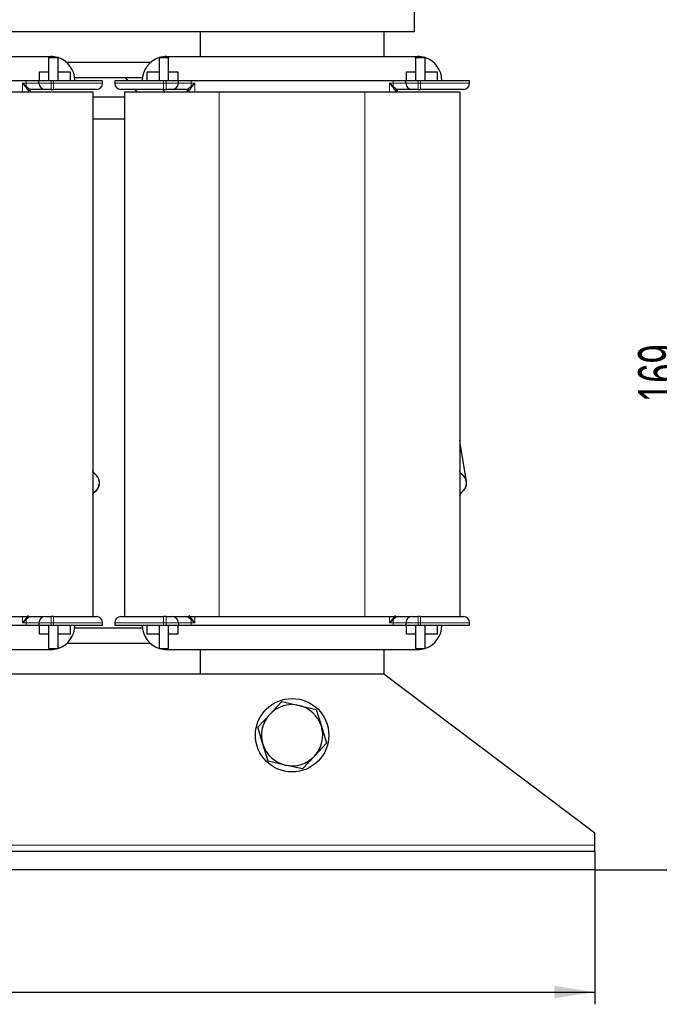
# Model space of a CAD drawing. Header units: millimetres. Extents: x 5 to 418, y 2 to 292.
# Tile 11 of 37: x 106 to 158, y 154 to 235. Entities that reach past the tile are written whole.
import ezdxf

# ---------------------------------------------------------------- set-up
doc = ezdxf.new("R2010")
doc.units = ezdxf.units.MM
doc.layers.add('SLD-0', color=7, linetype='Continuous')
doc.styles.add('SLDTEXTSTYLE0', font='TXT', dxfattribs={"width": 0.605})
doc.dimstyles.new('SLDDIMSTYLE0', dxfattribs={"dimtxt": 3.5, "dimasz": 3.302, "dimexe": 0, "dimexo": 0.0625, "dimgap": 0.875, "dimtad": 1, "dimlfac": 2, "dimrnd": 1e-09, "dimzin": 12, "dimdsep": 46, "dimtxsty": 'SLDTEXTSTYLE0', "dimsah": 1, "dimcen": 0.09, "dimadec": 0, "dimazin": 3, "dimtfac": 1, "dimtofl": 0, "dimtmove": 0, "dimatfit": 3, "dimfxl": 1, "dimfrac": 2, "dimtolj": 1, "dimtzin": 12, "dimarcsym": 0})

# ---------------------------------------------------------------- blocks, each defined once
blk = doc.blocks.new('_D')
at = {"layer": 'SLD-0'}
for p, q in [((43.185, 165.166), (43.185, 154.166)), ((152.685, 165.166), (152.685, 154.166)), ((43.185, 155.166), (152.685, 155.166))]:
    blk.add_line(p, q, dxfattribs=at)
for points in [[(43.185, 155.166), (46.487, 154.658), (46.487, 155.674)], [(152.685, 155.166), (149.383, 155.674), (149.383, 154.658)]]:
    blk.add_solid(points, dxfattribs=at)
at = {"layer": 'SLD-0', "insert": (93.924, 159.678), "char_height": 3.5, "attachment_point": 1, "style": 'SLDTEXTSTYLE0'}
blk.add_mtext('219', dxfattribs=at)
blk = doc.blocks.new('_D_1')
at = {"layer": 'SLD-0'}
for p, q in [((137.935, 249.666), (161.731, 249.666)), ((160.731, 249.666), (160.731, 165.166)), ((152.685, 165.166), (161.731, 165.166))]:
    blk.add_line(p, q, dxfattribs=at)
for points in [[(160.731, 249.666), (160.223, 246.364), (161.239, 246.364)], [(160.731, 165.166), (161.239, 168.468), (160.223, 168.468)]]:
    blk.add_solid(points, dxfattribs=at)
at = {"layer": 'SLD-0', "insert": (156.219, 203.406), "char_height": 3.5, "attachment_point": 1, "rotation": 90, "style": 'SLDTEXTSTYLE0'}
blk.add_mtext('169', dxfattribs=at)
blk = doc.blocks.new('_D_2')
at = {"layer": 'SLD-0'}
for p, q in [((115.91, 273.216), (170.911, 273.216)), ((169.911, 273.216), (169.911, 165.166)), ((152.685, 165.166), (170.911, 165.166))]:
    blk.add_line(p, q, dxfattribs=at)
for points in [[(169.911, 273.216), (169.403, 269.914), (170.419, 269.914)], [(169.911, 165.166), (170.419, 168.468), (169.403, 168.468)]]:
    blk.add_solid(points, dxfattribs=at)
at = {"layer": 'SLD-0', "insert": (165.399, 213.176), "char_height": 3.5, "attachment_point": 1, "rotation": 90, "style": 'SLDTEXTSTYLE0'}
blk.add_mtext('216,1', dxfattribs=at)

msp = doc.modelspace()

# ---------------------------------------------------------------- linework, layer by layer
at = {"color": 7, "linetype": 'Continuous', "lineweight": 25}
for p, q in [((137.9346, 233.6662), (137.9346, 248.1662)), ((137.9346, 233.6662), (57.9346, 233.6662)), ((120.4346, 231.6662), (120.4346, 233.6662)), ((135.4346, 233.6662), (135.4346, 231.6662)), ((87.6846, 231.6662), (108.1846, 231.6662)), ((108.0596, 229.6662), (108.0596, 231.5662)), ((108.0596, 231.5662), (108.8091, 231.5662)), ((108.8096, 231.5662), (108.8091, 231.5662)), ((108.8096, 229.6662), (108.8096, 231.5662)), ((116.3617, 231.1662), (109.5075, 231.1662)), ((117.0601, 231.5662), (117.0596, 231.5662)), ((117.0596, 231.5662), (117.0596, 229.6662)), ((117.0601, 231.5662), (117.8096, 231.5662)), ((117.6846, 231.6662), (138.1846, 231.6662)), ((117.8096, 231.5662), (117.8096, 229.6662)), ((138.0596, 229.6662), (138.0596, 231.5662)), ((138.0596, 231.5662), (138.8091, 231.5662)), ((138.8096, 231.5662), (138.8091, 231.5662)), ((138.8096, 229.6662), (138.8096, 231.5662)), ((107.2846, 230.4162), (108.0596, 230.4162)), ((107.2846, 229.6662), (107.2846, 230.4162)), ((108.8096, 230.4162), (109.7846, 230.4162)), ((109.7846, 230.4162), (109.7846, 229.6662)), ((116.0846, 229.6662), (116.0846, 230.4162)), ((116.0846, 230.4162), (117.0596, 230.4162)), ((117.8096, 230.4162), (118.5846, 230.4162)), ((118.5846, 230.4162), (118.5846, 229.6662)), ((137.2846, 230.4162), (138.0596, 230.4162)), ((137.2846, 229.6662), (137.2846, 230.4162)), ((138.8096, 230.4162), (139.7846, 230.4162)), ((139.7846, 230.4162), (139.7846, 229.6662)), ((106.1881, 229.6662), (89.6811, 229.6662)), ((107.2346, 229.6662), (106.1881, 229.6662)), ((107.2346, 229.4662), (107.2346, 229.6662)), ((108.2346, 229.6662), (107.2346, 229.6662)), ((108.4346, 229.6662), (108.2346, 229.6662)), ((112.4346, 229.6662), (108.4346, 229.6662)), ((115.7003, 229.9162), (110.1689, 229.9162)), ((112.4346, 229.4662), (112.4346, 229.6662)), ((113.4346, 229.6662), (113.4346, 229.4662)), ((117.4346, 229.6662), (113.4346, 229.6662)), ((114.2555, 229.9555), (114.4946, 229.6662)), ((117.6346, 229.6662), (117.4346, 229.6662)), ((118.6346, 229.6662), (117.6346, 229.6662)), ((118.6346, 229.4662), (118.6346, 229.6662)), ((119.6811, 229.6662), (118.6346, 229.6662)), ((136.1881, 229.6662), (119.6811, 229.6662)), ((137.2346, 229.6662), (136.1881, 229.6662)), ((137.2346, 229.4662), (137.2346, 229.6662)), ((138.2346, 229.6662), (137.2346, 229.6662)), ((138.4346, 229.6662), (138.2346, 229.6662)), ((142.4346, 229.6662), (138.4346, 229.6662)), ((142.4346, 229.4662), (142.4346, 229.6662)), ((103.8846, 228.7662), (111.6346, 228.7662)), ((106.5096, 228.7662), (106.5096, 228.8662)), ((108.2346, 228.9662), (108.4346, 228.9662)), ((111.6346, 228.7662), (111.6346, 185.8662)), ((114.2346, 228.7662), (114.2346, 185.8662)), ((114.2346, 228.7662), (121.9846, 228.7662)), ((115.0836, 228.954), (115.2388, 228.7662)), ((117.5291, 228.7662), (117.4017, 228.9203)), ((117.4346, 228.9662), (117.6346, 228.9662)), ((119.3596, 228.8662), (119.3596, 228.7662)), ((121.9846, 228.7662), (133.8846, 228.7662)), ((133.8846, 228.7662), (141.6346, 228.7662)), ((136.5096, 228.7662), (136.5096, 228.8662)), ((138.2346, 228.9662), (138.4346, 228.9662)), ((141.6346, 228.7662), (141.6346, 185.8662)), ((114.2346, 228.3202), (111.6346, 228.3202)), ((111.6346, 226.5552), (114.2346, 226.5552)), ((141.7032, 199.8713), (141.6346, 200.2966)), ((142.1808, 196.9096), (141.7032, 199.8713)), ((89.6811, 185.1662), (106.1881, 185.1662)), ((103.8846, 185.8662), (107.6008, 185.8662)), ((106.1881, 185.1662), (107.2346, 185.1662)), ((107.2346, 185.3662), (107.2346, 185.1662)), ((107.2346, 185.1662), (108.2346, 185.1662)), ((107.2846, 184.4162), (107.2846, 185.1662)), ((108.0596, 183.2662), (108.0596, 185.1662)), ((108.4346, 185.8662), (108.2346, 185.8662)), ((108.2346, 185.1662), (108.4346, 185.1662)), ((108.4346, 185.1662), (112.4346, 185.1662)), ((108.8096, 183.2662), (108.8096, 185.1662)), ((109.7846, 185.1662), (109.7846, 184.4162)), ((112.4346, 185.1662), (112.4346, 185.3662)), ((113.4346, 185.3662), (113.4346, 185.1662)), ((113.4346, 185.1662), (117.4346, 185.1662)), ((116.0846, 184.4162), (116.0846, 185.1662)), ((117.0596, 185.1662), (117.0596, 183.2662)), ((117.6346, 185.8662), (117.4346, 185.8662)), ((117.4346, 185.1662), (117.6346, 185.1662)), ((117.6346, 185.1662), (118.6346, 185.1662)), ((117.8096, 185.1662), (117.8096, 183.2662)), ((118.2614, 185.8662), (121.9846, 185.8662)), ((118.5846, 185.1662), (118.5846, 184.4162)), ((118.6346, 185.3662), (118.6346, 185.1662)), ((118.6346, 185.1662), (119.6811, 185.1662)), ((119.6811, 185.1662), (136.1881, 185.1662)), ((121.9846, 185.8662), (133.8846, 185.8662)), ((133.8846, 185.8662), (137.6008, 185.8662)), ((136.1881, 185.1662), (137.2346, 185.1662)), ((137.2346, 185.3662), (137.2346, 185.1662)), ((137.2346, 185.1662), (138.2346, 185.1662)), ((137.2846, 184.4162), (137.2846, 185.1662)), ((138.0596, 183.2662), (138.0596, 185.1662)), ((138.4346, 185.8662), (138.2346, 185.8662)), ((138.2346, 185.1662), (138.4346, 185.1662)), ((138.4346, 185.1662), (142.4346, 185.1662)), ((138.8096, 183.2662), (138.8096, 185.1662)), ((139.7846, 185.1662), (139.7846, 184.4162)), ((142.4346, 185.1662), (142.4346, 185.3662)), ((108.0596, 184.4162), (107.2846, 184.4162)), ((109.7846, 184.4162), (108.8096, 184.4162)), ((115.7003, 184.9162), (110.1689, 184.9162)), ((117.0596, 184.4162), (116.0846, 184.4162)), ((118.5846, 184.4162), (117.8096, 184.4162)), ((138.0596, 184.4162), (137.2846, 184.4162)), ((139.7846, 184.4162), (138.8096, 184.4162)), ((116.3617, 183.6662), (109.5075, 183.6662)), ((87.6846, 183.1662), (108.1846, 183.1662)), ((108.0596, 183.2662), (108.8091, 183.2662)), ((108.8091, 183.2662), (108.8096, 183.2662)), ((117.0596, 183.2662), (117.0601, 183.2662)), ((117.0601, 183.2662), (117.8096, 183.2662)), ((117.6846, 183.1662), (138.1846, 183.1662)), ((120.4346, 181.1662), (120.4346, 183.1662)), ((135.4346, 183.1662), (135.4346, 181.1662)), ((138.0596, 183.2662), (138.8091, 183.2662)), ((138.8091, 183.2662), (138.8096, 183.2662)), ((135.4346, 181.1662), (60.4346, 181.1662)), ((152.6846, 168.1662), (135.4346, 181.1662)), ((126.1048, 177.8697), (127.0883, 178.9262)), ((127.0883, 178.9262), (128.495, 178.6026)), ((128.495, 178.6026), (129.9016, 178.2791)), ((129.9016, 178.2791), (130.3248, 176.8991)), ((125.1213, 176.8133), (126.1048, 177.8697)), ((125.5444, 175.4334), (125.1213, 176.8133)), ((130.3248, 176.8991), (130.7479, 175.5192)), ((130.7479, 175.5192), (129.7644, 174.4627)), ((125.9676, 174.0534), (125.5444, 175.4334)), ((127.3742, 173.7299), (125.9676, 174.0534)), ((129.7644, 174.4627), (128.7809, 173.4063)), ((128.7809, 173.4063), (127.3742, 173.7299)), ((152.6846, 167.1662), (152.6846, 168.1662)), ((152.6846, 166.6662), (43.1846, 166.6662)), ((152.6846, 166.6662), (152.6846, 167.1662)), ((152.6846, 166.6662), (152.6846, 165.1662)), ((152.6846, 165.1662), (43.1846, 165.1662))]:
    msp.add_line(p, q, dxfattribs=at)
at = {"color": 7, "linetype": 'Continuous', "lineweight": 18}
for p, q in [((105.8975, 229.4662), (106.1881, 229.4662)), ((105.8975, 228.7662), (105.8975, 229.4662)), ((105.8975, 229.4662), (106.1852, 229.2241)), ((106.1369, 229.1757), (105.8975, 229.4662)), ((106.1881, 229.4662), (106.1881, 229.6662)), ((107.2346, 229.4662), (106.1881, 229.4662)), ((107.2346, 229.4662), (108.2346, 229.4662)), ((108.2346, 229.4662), (108.2346, 229.6662)), ((108.2346, 228.9662), (108.2346, 229.4662)), ((108.4346, 229.4662), (108.2346, 229.4662)), ((108.4346, 229.6662), (108.4346, 229.4662)), ((108.4346, 229.4662), (112.4346, 229.4662)), ((108.4346, 229.4662), (108.4346, 228.9662)), ((113.4346, 229.4662), (117.4346, 229.4662)), ((117.4346, 229.4662), (117.4346, 229.6662)), ((117.4346, 228.9662), (117.4346, 229.4662)), ((117.6346, 229.4662), (117.4346, 229.4662)), ((117.6346, 229.6662), (117.6346, 229.4662)), ((117.6346, 229.4662), (118.6346, 229.4662)), ((117.6346, 229.4662), (117.6346, 228.9662)), ((119.6811, 229.4662), (118.6346, 229.4662)), ((119.6811, 229.6662), (119.6811, 229.4662)), ((119.6811, 229.4662), (119.9717, 229.4662)), ((119.684, 229.2241), (119.9717, 229.4662)), ((119.9717, 229.4662), (119.7323, 229.1757)), ((119.9717, 229.4662), (119.9717, 228.7662)), ((135.8975, 229.4662), (136.1881, 229.4662)), ((135.8975, 228.7662), (135.8975, 229.4662)), ((135.8975, 229.4662), (136.1852, 229.2241)), ((136.1369, 229.1757), (135.8975, 229.4662)), ((136.1881, 229.4662), (136.1881, 229.6662)), ((137.2346, 229.4662), (136.1881, 229.4662)), ((137.2346, 229.4662), (138.2346, 229.4662)), ((138.2346, 229.4662), (138.2346, 229.6662)), ((138.4346, 229.4662), (138.2346, 229.4662)), ((138.2346, 228.9662), (138.2346, 229.4662)), ((138.4346, 229.6662), (138.4346, 229.4662)), ((138.4346, 229.4662), (142.4346, 229.4662)), ((138.4346, 229.4662), (138.4346, 228.9662)), ((106.3748, 228.7662), (106.3748, 228.8664)), ((106.3752, 228.8662), (106.3748, 228.8664)), ((106.5096, 228.8662), (106.3752, 228.8662)), ((106.4751, 228.9664), (106.4752, 228.9662)), ((119.494, 228.8662), (119.3596, 228.8662)), ((119.394, 228.9662), (119.3941, 228.9664)), ((119.4944, 228.8664), (119.494, 228.8662)), ((119.4944, 228.8664), (119.4944, 228.7662)), ((121.9846, 228.7662), (121.9846, 185.8662)), ((133.8846, 228.7662), (133.8846, 185.8662)), ((136.3748, 228.7662), (136.3748, 228.8664)), ((136.3752, 228.8662), (136.3748, 228.8664)), ((136.5096, 228.8662), (136.3752, 228.8662)), ((136.4751, 228.9664), (136.4752, 228.9662)), ((141.6346, 199.8602), (141.7032, 199.8713)), ((105.8975, 185.3662), (105.8975, 185.8662)), ((105.8975, 185.3662), (106.1369, 185.6568)), ((106.1852, 185.6084), (105.8975, 185.3662)), ((106.1881, 185.3662), (105.8975, 185.3662)), ((106.1881, 185.3662), (107.2346, 185.3662)), ((106.1881, 185.1662), (106.1881, 185.3662)), ((106.4751, 185.8661), (106.4694, 185.8662)), ((108.2346, 185.3662), (107.2346, 185.3662)), ((108.2346, 185.3662), (108.2346, 185.8662)), ((108.2346, 185.3662), (108.4346, 185.3662)), ((108.2346, 185.1662), (108.2346, 185.3662)), ((108.4346, 185.8662), (108.4346, 185.3662)), ((112.4346, 185.3662), (108.4346, 185.3662)), ((108.4346, 185.3662), (108.4346, 185.1662)), ((117.4346, 185.3662), (113.4346, 185.3662)), ((117.4346, 185.3662), (117.4346, 185.8662)), ((117.4346, 185.3662), (117.6346, 185.3662)), ((117.4346, 185.1662), (117.4346, 185.3662)), ((117.6346, 185.8662), (117.6346, 185.3662)), ((118.6346, 185.3662), (117.6346, 185.3662)), ((117.6346, 185.3662), (117.6346, 185.1662)), ((118.6346, 185.3662), (119.6811, 185.3662)), ((119.3998, 185.8662), (119.3941, 185.8661)), ((119.6811, 185.3662), (119.6811, 185.1662)), ((119.9717, 185.3662), (119.6811, 185.3662)), ((119.9717, 185.3662), (119.684, 185.6084)), ((119.7323, 185.6568), (119.9717, 185.3662)), ((119.9717, 185.8662), (119.9717, 185.3662)), ((135.8975, 185.3662), (135.8975, 185.8662)), ((135.8975, 185.3662), (136.1369, 185.6568)), ((136.1852, 185.6084), (135.8975, 185.3662)), ((136.1881, 185.3662), (135.8975, 185.3662)), ((136.1881, 185.3662), (137.2346, 185.3662)), ((136.1881, 185.1662), (136.1881, 185.3662)), ((136.4751, 185.8661), (136.4694, 185.8662)), ((138.2346, 185.3662), (137.2346, 185.3662)), ((138.2346, 185.3662), (138.2346, 185.8662)), ((138.2346, 185.3662), (138.4346, 185.3662)), ((138.2346, 185.1662), (138.2346, 185.3662)), ((138.4346, 185.8662), (138.4346, 185.3662)), ((142.4346, 185.3662), (138.4346, 185.3662)), ((138.4346, 185.3662), (138.4346, 185.1662)), ((152.6846, 167.1662), (104.2057, 167.1662))]:
    msp.add_line(p, q, dxfattribs=at)
at = {"color": 7, "linetype": 'Continuous', "lineweight": 25}
msp.add_circle((127.9346, 176.1662), 3, dxfattribs=at)
for centre, radius, start, end in [((108.1846, 229.6662), 2, 71.805128, 90), ((108.1846, 229.6662), 2, 0, 71.790043), ((117.6846, 229.6662), 2, 108.209957, 180), ((117.6846, 229.6662), 2, 90, 108.194872), ((138.1846, 229.6662), 2, 71.805128, 90), ((138.1846, 229.6662), 2, 0, 71.790043), ((107.7346, 229.4662), 0.5, 180, 270), ((111.9346, 229.4662), 0.5, 270, 0), ((113.9346, 229.4662), 0.5, 180, 270), ((118.1346, 229.4662), 0.5, 270, 0), ((137.7346, 229.4662), 0.5, 180, 270), ((141.9346, 229.4662), 0.5, 270, 0), ((106.6096, 228.8662), 0.1, 90, 180), ((119.2596, 228.8662), 0.1, 0, 90), ((136.6096, 228.8662), 0.1, 90, 180), ((111.3096, 196.795), 0.8825, 0, 65.280585), ((111.3096, 196.795), 0.8825, 0, 50.415821), ((141.3096, 196.7691), 0.8825, 0, 65.280612), ((141.3096, 196.7691), 0.8825, 0, 50.376666), ((111.3096, 196.795), 0.8825, 291.609084, 0), ((111.3096, 196.795), 0.8825, 310.040048, 0), ((141.3096, 196.7691), 0.8825, 291.609084, 0), ((141.3096, 196.7691), 0.8825, 309.309447, 0), ((107.7346, 185.3662), 0.5, 90, 180), ((108.1846, 185.1662), 2, 288.209957, 0), ((111.9346, 185.3662), 0.5, 0, 90), ((113.9346, 185.3662), 0.5, 90, 180), ((117.6846, 185.1662), 2, 180, 251.790043), ((118.1346, 185.3662), 0.5, 0, 90), ((137.7346, 185.3662), 0.5, 90, 180), ((138.1846, 185.1662), 2, 288.209957, 0), ((141.9346, 185.3662), 0.5, 0, 90), ((108.1846, 185.1662), 2, 270, 288.194872), ((117.6846, 185.1662), 2, 251.805128, 270), ((138.1846, 185.1662), 2, 270, 288.194872), ((127.9346, 176.1662), 2.5, 77.046859, 137.046859), ((127.9346, 176.1662), 2.5, 17.046859, 77.046859), ((127.9346, 176.1662), 2.5, 137.046859, 197.046859), ((127.9346, 176.1662), 2.5, 317.046859, 17.046859), ((127.9346, 176.1662), 2.5, 197.046859, 257.046859), ((127.9346, 176.1662), 2.5, 257.046859, 317.046859)]:
    msp.add_arc(centre, radius, start, end, dxfattribs=at)
at = {"color": 7, "linetype": 'Continuous', "lineweight": 18}
for centre, radius, start, end in [((96.6123, 229.4601), 9.5758, 358.587593, 0.036569), ((129.2569, 229.4601), 9.5758, 179.963431, 181.412407), ((126.6123, 229.4601), 9.5758, 358.587593, 0.036569), ((106.3333, 229.0281), 0.2456, 127.067975, 143.076644), ((106.4748, 228.8663), 0.1, 89.833887, 179.955062), ((106.4752, 228.8663), 0.1, 90.014581, 180.014574), ((119.394, 228.8663), 0.1, 359.985426, 89.985419), ((119.3944, 228.8663), 0.1, 0.044938, 90.166113), ((119.5359, 229.0281), 0.2456, 36.923356, 52.932025), ((136.3333, 229.0281), 0.2456, 127.067975, 143.076644), ((136.4748, 228.8663), 0.1, 89.833887, 179.955062), ((136.4752, 228.8663), 0.1, 90.014581, 180.014574), ((106.3333, 185.8044), 0.2456, 216.923356, 232.932025), ((96.6123, 185.3723), 9.5758, 359.963431, 1.412407), ((129.2569, 185.3723), 9.5758, 178.587593, 180.036569), ((119.5359, 185.8044), 0.2456, 307.067975, 323.076644), ((136.3333, 185.8044), 0.2456, 216.923356, 232.932025), ((126.6123, 185.3723), 9.5758, 359.963431, 1.412407)]:
    msp.add_arc(centre, radius, start, end, dxfattribs=at)
at = {"color": 7, "linetype": 'Continuous', "lineweight": 25}
for points, knots in [([(106.3748, 228.8664), (106.3731, 228.8683), (106.3696, 228.872), (106.3456, 228.9008), (106.2957, 228.9646), (106.2366, 229.0438), (106.1847, 229.1155), (106.1559, 229.1517), (106.1369, 229.1757)], [0, 0, 0, 0, 0.1172292, 0.2376707, 0.4991125, 0.749029, 0.8338486, 1, 1, 1, 1]), ([(106.1852, 229.2241), (106.2555, 229.1639), (106.3609, 229.0736), (106.443, 228.9969), (106.4706, 228.9715), (106.4736, 228.9681), (106.4751, 228.9664)], [0, 0, 0, 0, 0.4992526, 0.7484942, 0.8725151, 1, 1, 1, 1]), ([(107.7346, 228.9662), (107.7176, 228.9662), (107.6825, 228.9662), (107.4, 228.9662), (106.9834, 228.9662), (106.641, 228.9662), (106.4752, 228.9662)], [0, 0, 0, 0, 0.2420737, 0.5, 0.7579263, 1, 1, 1, 1]), ([(108.2346, 228.9662), (108.1717, 228.9662), (108.0747, 228.9662), (107.9582, 228.9662), (107.8786, 228.9662), (107.814, 228.9662), (107.7517, 228.9662), (107.7413, 228.9662), (107.7346, 228.9662)], [0, 0, 0, 0, 0.239443, 0.3695502, 0.4999998, 0.6301073, 0.760557, 1, 1, 1, 1]), ([(111.9346, 228.9662), (111.8878, 228.9662), (111.8159, 228.9662), (111.3795, 228.9662), (110.9278, 228.9662), (110.367, 228.9662), (109.5522, 228.9662), (108.8749, 228.9662), (108.4346, 228.9662)], [0, 0, 0, 0, 0.2394568, 0.3683607, 0.5, 0.6316393, 0.7605432, 1, 1, 1, 1]), ([(117.4346, 228.9662), (116.9943, 228.9662), (116.317, 228.9662), (115.5022, 228.9662), (114.9414, 228.9662), (114.4897, 228.9662), (114.0533, 228.9662), (113.9814, 228.9662), (113.9346, 228.9662)], [0, 0, 0, 0, 0.2394568, 0.3683607, 0.5, 0.6316393, 0.7605432, 1, 1, 1, 1]), ([(118.1346, 228.9662), (118.1279, 228.9662), (118.1175, 228.9662), (118.0553, 228.9662), (117.9907, 228.9662), (117.9111, 228.9662), (117.7946, 228.9662), (117.6975, 228.9662), (117.6346, 228.9662)], [0, 0, 0, 0, 0.239443, 0.3695502, 0.4999998, 0.6301073, 0.760557, 1, 1, 1, 1]), ([(119.394, 228.9662), (119.2282, 228.9662), (118.8858, 228.9662), (118.4692, 228.9662), (118.1867, 228.9662), (118.1516, 228.9662), (118.1346, 228.9662)], [0, 0, 0, 0, 0.2420737, 0.5, 0.7579263, 1, 1, 1, 1]), ([(119.3941, 228.9664), (119.3956, 228.9681), (119.3986, 228.9715), (119.4262, 228.9969), (119.5083, 229.0736), (119.6137, 229.1639), (119.684, 229.2241)], [0, 0, 0, 0, 0.1274701, 0.2514864, 0.5007464, 1, 1, 1, 1]), ([(119.7323, 229.1757), (119.7134, 229.1517), (119.6565, 229.0794), (119.5807, 228.9728), (119.5235, 228.9008), (119.4996, 228.872), (119.4961, 228.8683), (119.4944, 228.8664)], [0, 0, 0, 0, 0.1662299, 0.5005913, 0.7621733, 0.8826897, 1, 1, 1, 1]), ([(136.3748, 228.8664), (136.3731, 228.8683), (136.3696, 228.872), (136.3456, 228.9008), (136.2957, 228.9646), (136.2366, 229.0438), (136.1847, 229.1155), (136.1559, 229.1517), (136.1369, 229.1757)], [0, 0, 0, 0, 0.1172292, 0.2376707, 0.4991125, 0.749029, 0.8338486, 1, 1, 1, 1]), ([(136.1852, 229.2241), (136.2555, 229.1639), (136.3609, 229.0736), (136.443, 228.9969), (136.4706, 228.9715), (136.4736, 228.9681), (136.4751, 228.9664)], [0, 0, 0, 0, 0.49925256, 0.7484942, 0.87251506, 1, 1, 1, 1]), ([(137.7346, 228.9662), (137.7176, 228.9662), (137.6825, 228.9662), (137.4, 228.9662), (136.9834, 228.9662), (136.641, 228.9662), (136.4752, 228.9662)], [0, 0, 0, 0, 0.2420737, 0.5, 0.7579263, 1, 1, 1, 1]), ([(138.2346, 228.9662), (138.1717, 228.9662), (138.0747, 228.9662), (137.9582, 228.9662), (137.8786, 228.9662), (137.814, 228.9662), (137.7517, 228.9662), (137.7413, 228.9662), (137.7346, 228.9662)], [0, 0, 0, 0, 0.239443, 0.3695502, 0.4999998, 0.6301073, 0.760557, 1, 1, 1, 1]), ([(141.9346, 228.9662), (141.8878, 228.9662), (141.8159, 228.9662), (141.3795, 228.9662), (140.9278, 228.9662), (140.367, 228.9662), (139.5522, 228.9662), (138.8749, 228.9662), (138.4346, 228.9662)], [0, 0, 0, 0, 0.2394568, 0.3683607, 0.5, 0.6316393, 0.7605432, 1, 1, 1, 1]), ([(111.8755, 197.472), (111.7984, 197.5374), (111.6864, 197.6324), (111.6469, 197.7969), (111.6346, 197.8482)], [0, 0, 0, 0, 0.687943, 1, 1, 1, 1]), ([(141.876, 197.4456), (141.7765, 197.5279), (141.6731, 197.6134), (141.636, 197.7666), (141.6346, 197.7722)], [0, 0, 0, 0, 0.9632228, 1, 1, 1, 1]), ([(111.6346, 195.7929), (111.6358, 195.7977), (111.6718, 195.944), (111.7781, 196.0348), (111.8809, 196.1226)], [0, 0, 0, 0, 0.0327318, 1, 1, 1, 1]), ([(141.6346, 195.7369), (141.6425, 195.7693), (141.6813, 195.9288), (141.7875, 196.0181), (141.8722, 196.0893)], [0, 0, 0, 0, 0.203068, 1, 1, 1, 1]), ([(106.1369, 185.6568), (106.1558, 185.6808), (106.2127, 185.7531), (106.2885, 185.8597), (106.3457, 185.9316), (106.3696, 185.9605), (106.3731, 185.9642), (106.3748, 185.9661)], [0, 0, 0, 0, 0.1662299, 0.5005913, 0.7621733, 0.8826897, 1, 1, 1, 1]), ([(119.4944, 185.9661), (119.4961, 185.9642), (119.4996, 185.9604), (119.5236, 185.9317), (119.5735, 185.8679), (119.6326, 185.7886), (119.6845, 185.717), (119.7133, 185.6808), (119.7323, 185.6568)], [0, 0, 0, 0, 0.1172292, 0.2376707, 0.4991125, 0.749029, 0.8338486, 1, 1, 1, 1]), ([(136.1369, 185.6568), (136.1558, 185.6808), (136.2127, 185.7531), (136.2885, 185.8597), (136.3457, 185.9316), (136.3696, 185.9605), (136.3731, 185.9642), (136.3748, 185.9661)], [0, 0, 0, 0, 0.1662299, 0.5005913, 0.7621733, 0.8826897, 1, 1, 1, 1]), ([(106.4751, 185.8661), (106.4736, 185.8644), (106.4706, 185.861), (106.443, 185.8356), (106.3609, 185.7589), (106.2555, 185.6686), (106.1852, 185.6084)], [0, 0, 0, 0, 0.1274701, 0.2514864, 0.5007464, 1, 1, 1, 1]), ([(107.7346, 185.8662), (107.7413, 185.8662), (107.7517, 185.8662), (107.8139, 185.8662), (107.8785, 185.8662), (107.9581, 185.8662), (108.0746, 185.8662), (108.1717, 185.8662), (108.2346, 185.8662)], [0, 0, 0, 0, 0.239443, 0.3695502, 0.4999998, 0.6301073, 0.760557, 1, 1, 1, 1]), ([(108.4346, 185.8662), (108.8749, 185.8662), (109.5522, 185.8662), (110.367, 185.8662), (110.9278, 185.8662), (111.3795, 185.8662), (111.8159, 185.8662), (111.8878, 185.8662), (111.9346, 185.8662)], [0, 0, 0, 0, 0.2394568, 0.3683607, 0.5, 0.6316393, 0.7605432, 1, 1, 1, 1]), ([(113.9346, 185.8662), (113.9814, 185.8662), (114.0533, 185.8662), (114.4897, 185.8662), (114.9414, 185.8662), (115.5022, 185.8662), (116.317, 185.8662), (116.9943, 185.8662), (117.4346, 185.8662)], [0, 0, 0, 0, 0.2394568, 0.3683607, 0.5, 0.6316393, 0.7605432, 1, 1, 1, 1]), ([(117.6346, 185.8662), (117.6975, 185.8662), (117.7945, 185.8662), (117.911, 185.8662), (117.9906, 185.8662), (118.0552, 185.8662), (118.1175, 185.8662), (118.1279, 185.8662), (118.1346, 185.8662)], [0, 0, 0, 0, 0.239443, 0.3695502, 0.4999998, 0.6301073, 0.760557, 1, 1, 1, 1]), ([(119.684, 185.6084), (119.6137, 185.6686), (119.5083, 185.7589), (119.4262, 185.8356), (119.3986, 185.861), (119.3956, 185.8644), (119.3941, 185.8661)], [0, 0, 0, 0, 0.4992526, 0.7484942, 0.8725151, 1, 1, 1, 1]), ([(136.4751, 185.8661), (136.4736, 185.8644), (136.4706, 185.861), (136.443, 185.8356), (136.3609, 185.7589), (136.2555, 185.6686), (136.1852, 185.6084)], [0, 0, 0, 0, 0.1274701, 0.2514864, 0.5007464, 1, 1, 1, 1]), ([(137.7346, 185.8662), (137.7413, 185.8662), (137.7517, 185.8662), (137.8139, 185.8662), (137.8785, 185.8662), (137.9581, 185.8662), (138.0746, 185.8662), (138.1717, 185.8662), (138.2346, 185.8662)], [0, 0, 0, 0, 0.23944295, 0.36955024, 0.49999985, 0.63010729, 0.76055705, 1, 1, 1, 1]), ([(138.4346, 185.8662), (138.8749, 185.8662), (139.5522, 185.8662), (140.367, 185.8662), (140.9278, 185.8662), (141.3795, 185.8662), (141.8159, 185.8662), (141.8878, 185.8662), (141.9346, 185.8662)], [0, 0, 0, 0, 0.2394568, 0.3683607, 0.5, 0.6316393, 0.7605432, 1, 1, 1, 1])]:
    msp.add_open_spline(points, degree=3, knots=knots, dxfattribs=at)

# ---------------------------------------------------------------- dimensions: what is measured, and where the dimension line sits
at = {"layer": 'SLD-0'}
for base, p1, picture, middle in [((169.9108, 165.1662), (115.9096, 273.2162), '_D_2', (169.9108, 219.1912)), ((160.731, 165.1662), (137.9346, 249.6662), '_D_1', (160.731, 207.4162))]:
    dim = msp.add_linear_dim(base=base, p1=p1, p2=(152.6846, 165.1662), angle=90, dimstyle='SLDDIMSTYLE0', dxfattribs=at)
    dim.commit()
    dim.dimension.update_dxf_attribs({"geometry": picture, "text_midpoint": middle, "dimtype": 160})
dim = msp.add_linear_dim(base=(152.6846, 155.1662), p1=(43.1846, 165.1662), p2=(152.6846, 165.1662), dimstyle='SLDDIMSTYLE0', dxfattribs=at)
dim.commit()
dim.dimension.update_dxf_attribs({"geometry": '_D', "text_midpoint": (97.9346, 155.1662), "dimtype": 160})

doc.saveas('drawing.dxf')
